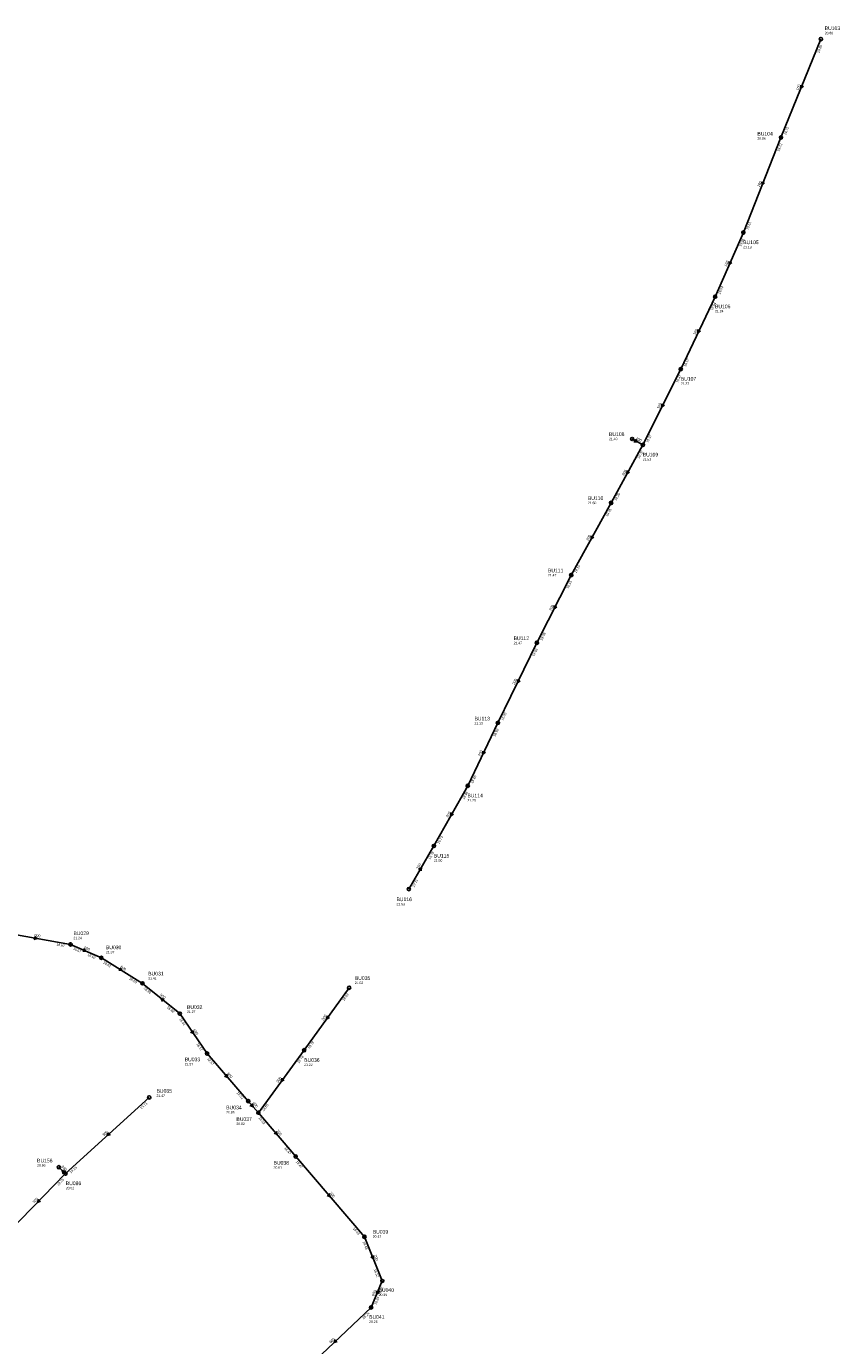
# Model space of a CAD drawing. Header units: metres. Extents: x 179992 to 198392, y 351761 to 369438.
# Tile 117 of 194: x 196608 to 197008, y 360315 to 360964. Entities that reach past the tile are written whole.
import ezdxf

# ---------------------------------------------------------------- set-up
doc = ezdxf.new("R2010")
doc.units = ezdxf.units.M

msp = doc.modelspace()

# ---------------------------------------------------------------- linework, layer by layer
at = {"layer": 'B-WE-RI-GWA-RIOOLLEIDING', "linetype": 'Continuous'}
for points in [[(196998.48, 360957.36), (196978.84, 360908.92)], [(196978.84, 360908.92), (196960.32, 360862.2)], [(196960.32, 360862.2), (196946.45, 360830.65)], [(196946.45, 360830.65), (196929.53, 360795.05)], [(196929.53, 360795.05), (196910.88, 360757.75)], [(196905.62, 360760.67), (196910.88, 360757.75)], [(196910.88, 360757.75), (196895.23, 360729.21)], [(196895.23, 360729.21), (196875.61, 360693.73)], [(196875.61, 360693.73), (196858.76, 360660.44)], [(196858.76, 360660.44), (196839.54, 360621.02)], [(196839.54, 360621.02), (196824.72, 360590.1)], [(196824.72, 360590.1), (196808.04, 360560.47)], [(196808.04, 360560.47), (196795.72, 360539.23)]]:
    msp.add_lwpolyline(points, dxfattribs=at)
at = {"layer": 'B-WE-RI-GWA-RIOOLLEIDING_BETON_300', "linetype": 'Continuous'}
for points in [[(196766.31, 360490.7), (196744.21, 360459.99)], [(196744.21, 360459.99), (196721.68, 360429.27)], [(196668, 360436.78), (196626.73, 360399.33)], [(196623.5, 360402.44), (196626.73, 360399.33)], [(196626.73, 360399.33), (196599.15, 360370.96)]]:
    msp.add_lwpolyline(points, dxfattribs=at)
at = {"layer": 'B-WE-RI-GWA-RIOOLLEIDING_BETON_600', "linetype": 'Continuous'}
for points in [[(196596.25, 360517.89), (196629.28, 360512.04)], [(196629.28, 360512.04), (196644.42, 360505.44)], [(196644.42, 360505.44), (196664.66, 360492.89)], [(196664.66, 360492.89), (196682.99, 360477.99)], [(196682.99, 360477.99), (196696.46, 360458.35)], [(196696.46, 360458.35), (196716.68, 360434.97)], [(196716.68, 360434.97), (196721.68, 360429.27)], [(196782.66, 360346.48), (196777.17, 360333.5)], [(196777.17, 360333.5), (196740.66, 360298.89)]]:
    msp.add_lwpolyline(points, dxfattribs=at)
at = {"layer": 'B-WE-RI-GWA-RIOOLLEIDING_BETON_700', "linetype": 'Continuous'}
for points in [[(196721.68, 360429.27), (196740.04, 360407.71)], [(196740.04, 360407.71), (196773.87, 360368.22)], [(196773.87, 360368.22), (196782.66, 360346.48)]]:
    msp.add_lwpolyline(points, dxfattribs=at)
at = {"layer": 'B-WE-RI-GWA-RIOOLPUT_INSPECTIEPUT'}
for centre in [(196998.48, 360957.36), (196978.84, 360908.92), (196960.32, 360862.2), (196946.45, 360830.65), (196929.53, 360795.05), (196905.62, 360760.67), (196910.88, 360757.75), (196895.23, 360729.21), (196875.61, 360693.73), (196858.76, 360660.44), (196839.54, 360621.02), (196824.72, 360590.1), (196808.04, 360560.47), (196795.72, 360539.23), (196629.28, 360512.04), (196644.42, 360505.44), (196664.66, 360492.89), (196766.31, 360490.7), (196682.99, 360477.99), (196744.21, 360459.99), (196696.46, 360458.35), (196668, 360436.78), (196716.68, 360434.97), (196721.68, 360429.27), (196623.5, 360402.44), (196740.04, 360407.71), (196626.73, 360399.33), (196773.87, 360368.22), (196782.66, 360346.48), (196777.17, 360333.5)]:
    msp.add_circle(centre, 0.8, dxfattribs=at)
at = {"layer": 'B-WE-RI-GWA_STROMINGSRICHTING'}
for points in [[(196988.53, 360934.75), (196988.66, 360933.14), (196989.87, 360934.2)], [(196969.44, 360887.16), (196969.58, 360885.56), (196970.78, 360886.63)], [(196953.31, 360848.03), (196953.39, 360846.43), (196954.62, 360847.45)], [(196937.96, 360814.46), (196937.99, 360812.85), (196939.26, 360813.84)], [(196920.2, 360778.01), (196920.21, 360776.4), (196921.49, 360777.37)], [(196907.26, 360760.65), (196908.25, 360759.21), (196906.51, 360759.29)], [(196903.12, 360745.09), (196903.05, 360743.48), (196904.38, 360744.4)], [(196885.49, 360713.08), (196885.42, 360711.47), (196886.75, 360712.38)], [(196867.19, 360678.69), (196867.18, 360677.08), (196868.48, 360678.04)], [(196849.13, 360642.34), (196849.15, 360640.73), (196850.43, 360641.71)], [(196832.1, 360607.17), (196832.13, 360605.56), (196833.4, 360606.55)], [(196816.46, 360576.89), (196816.38, 360575.28), (196817.71, 360576.19)], [(196800.53, 360548.97), (196801.88, 360549.85), (196801.78, 360548.24)], [(196611.47, 360515.93), (196612.77, 360514.96), (196611.22, 360514.51)], [(196635.82, 360509.98), (196636.85, 360508.74), (196635.24, 360508.66)], [(196653.7, 360500.54), (196654.54, 360499.17), (196652.94, 360499.31)], [(196675.4, 360485.09), (196673.83, 360485.44), (196674.49, 360483.97)], [(196755.52, 360476.93), (196755.26, 360475.34), (196756.69, 360476.09)], [(196689.5, 360469.76), (196689.72, 360468.17), (196688.32, 360468.95)], [(196706.17, 360448.22), (196706.57, 360446.66), (196705.08, 360447.28)], [(196733.22, 360446.22), (196732.95, 360444.63), (196734.38, 360445.37)], [(196718.74, 360433.81), (196719.18, 360432.12), (196717.56, 360432.78)], [(196647.95, 360419.56), (196647.36, 360418.06), (196648.92, 360418.49)], [(196730.47, 360420.05), (196730.86, 360418.49), (196729.38, 360419.12)], [(196626.78, 360400.36), (196625.11, 360400.89), (196625.7, 360399.24)], [(196756.56, 360389.53), (196756.96, 360387.96), (196755.47, 360388.59)], [(196613.43, 360386.68), (196612.94, 360385.15), (196614.46, 360385.68)], [(196778.39, 360358.95), (196778.27, 360357.35), (196777.06, 360358.42)], [(196779.81, 360341.6), (196779.92, 360339.99), (196781.14, 360341.04)], [(196759.46, 360317.71), (196758.92, 360316.2), (196760.46, 360316.66)]]:
    msp.add_lwpolyline(points, dxfattribs=at)

# ---------------------------------------------------------------- texts
at = {"layer": 'B-WE-RI-GWA_AFM'}
for s, rotation, p in [('160', 67.93, (196987.34, 360931.98)), ('160', 68.38, (196968.27, 360884.41)), ('160', 66.27, (196952.05, 360845.31)), ('160', 64.58, (196936.61, 360811.77)), ('160', 63.43, (196918.8, 360775.35)), ('200', -29.04, (196907.27, 360760.65)), ('200', 61.26, (196901.63, 360742.47)), ('200', 61.06, (196883.99, 360710.47)), ('200', 63.15, (196865.79, 360676.04)), ('200', 64.01, (196847.77, 360639.65)), ('200', 64.39, (196830.75, 360604.49)), ('200', 60.62, (196814.93, 360574.29)), ('200', 59.88, (196800.42, 360548.89)), ('600', -10.04, (196611.37, 360516.02)), ('600', -23.55, (196635.72, 360510.09)), ('600', -31.8, (196653.63, 360500.63)), ('600', -39.11, (196673.12, 360487.01)), ('300', 54.26, (196753.73, 360474.52)), ('600', -55.56, (196689.49, 360469.88)), ('600', -49.15, (196706.14, 360448.35)), ('300', 53.74, (196731.39, 360443.84)), ('600', -48.74, (196718.74, 360433.83)), ('300', 42.22, (196645.68, 360417.58)), ('700', -49.58, (196730.44, 360420.19)), ('300', -43.92, (196624.53, 360402.53)), ('700', -49.41, (196756.53, 360389.66)), ('300', 45.81, (196611.28, 360384.57)), ('700', -67.99, (196778.41, 360359.07)), ('600', 67.07, (196778.59, 360338.87)), ('600', 43.47, (196757.26, 360315.69))]:
    msp.add_text(s, height=1.3, rotation=rotation, dxfattribs=at).set_placement(p)
at = {"layer": 'B-WE-RI-GWA_BOB'}
for s, rotation, p in [('19.88', 67.93, (196997.59, 360950.38)), ('19.72', 67.93, (196981.26, 360910.1)), ('19.72', 68.38, (196978.01, 360901.94)), ('19.61', 68.38, (196962.73, 360863.4)), ('19.61', 66.27, (196959.23, 360855.25)), ('19.54', 66.27, (196948.9, 360831.76)), ('19.54', 64.58, (196945.16, 360823.74)), ('19.47', 64.58, (196932.01, 360796.08)), ('19.47', 63.43, (196928.1, 360788.16)), ('19.37', 63.43, (196913.38, 360758.73)), ('19.37', 61.26, (196909.19, 360750.92)), ('19.25', 61.26, (196897.77, 360730.1)), ('19.25', 61.06, (196893.51, 360722.39)), ('19.15', 61.06, (196878.15, 360694.61)), ('19.15', 63.15, (196874.15, 360686.85)), ('19.08', 63.15, (196861.27, 360661.41)), ('19.08', 64.01, (196857.4, 360653.54)), ('18.92', 64.01, (196842.03, 360622.03)), ('18.92', 64.39, (196838.22, 360614.11)), ('18.86', 64.39, (196827.21, 360591.13)), ('18.86', 60.62, (196822.95, 360583.29)), ('18.73', 60.62, (196810.59, 360561.33)), ('18.78', 59.88, (196806.19, 360553.68)), ('19.31', 59.88, (196798.28, 360540.06)), ('18.67', -10.04, (196622.27, 360511.45)), ('18.67', -23.55, (196630.39, 360509.59)), ('18.62', -23.55, (196637.47, 360506.51)), ('18.62', -31.8, (196645.17, 360502.86)), ('18.60', -31.8, (196657.93, 360494.94)), ('18.60', -39.11, (196665.08, 360490.23)), ('19.02', 54.26, (196763.8, 360484.13)), ('18.62', -39.11, (196676.58, 360480.88)), ('18.62', -55.56, (196682.64, 360475.32)), ('18.57', -55.56, (196691.13, 360462.94)), ('18.78', 54.26, (196746.84, 360460.56)), ('18.57', -49.15, (196696.41, 360455.66)), ('18.78', 53.74, (196741.64, 360453.44)), ('18.52', -49.15, (196710.87, 360438.94)), ('19.71', 42.22, (196664.17, 360430.88)), ('18.60', 53.74, (196724.31, 360429.82)), ('18.52', -49.58, (196721.61, 360426.58)), ('18.47', -49.58, (196734.26, 360411.72)), ('19.15', 42.22, (196629.42, 360399.34)), ('18.47', -49.41, (196739.97, 360405.02)), ('19.15', 45.81, (196623.28, 360393.2)), ('18.43', -49.41, (196768.08, 360372.21)), ('18.43', -67.99, (196772.95, 360365.69)), ('18.32', -67.99, (196778.44, 360352.11)), ('18.24', 67.07, (196779.61, 360334.64)), ('18.32', 67.07, (196781.67, 360339.52)), ('18.24', 43.47, (196773.47, 360327.52))]:
    msp.add_text(s, height=1.2, rotation=rotation, dxfattribs=at).set_placement(p)
at = {"layer": 'B-WE-RI-GWA_PUTDEKSELNIVEAU'}
for s, p in [('20.80', (197000.36, 360959.74)), ('20.86', (196967.22, 360907.86)), ('21.13', (196960.24, 360854.46)), ('21.24', (196946.37, 360822.91)), ('21.37', (196929.53, 360787.31)), ('21.40', (196894.22, 360760.06)), ('21.53', (196910.8, 360750.01)), ('21.50', (196883.83, 360728.6)), ('21.47', (196864.17, 360693.04)), ('21.47', (196847.28, 360659.68)), ('21.30', (196828.03, 360620.18)), ('21.20', (196824.55, 360582.36)), ('21.50', (196808.04, 360552.73)), ('21.53', (196789.65, 360531.28)), ('21.24', (196630.68, 360514.59)), ('21.37', (196646.67, 360507.64)), ('21.41', (196667.48, 360494.73)), ('21.52', (196769.13, 360492.54)), ('21.27', (196686.56, 360478.26)), ('21.07', (196685.43, 360452.52)), ('21.22', (196744.21, 360452.25)), ('21.47', (196671.57, 360437.05)), ('20.85', (196705.86, 360428.88)), ('20.82', (196710.86, 360423.18)), ('20.96', (196612.79, 360402.77)), ('20.61', (196729.16, 360401.68)), ('20.92', (196626.9, 360391.59)), ('20.47', (196777.98, 360367.75)), ('20.39', (196780.86, 360339.09)), ('20.26', (196776.17, 360325.86))]:
    msp.add_text(s, height=1.2, dxfattribs=at).set_placement(p)
at = {"layer": 'B-WE-RI-GWA_PUTNUMMER'}
for s, p in [('BU103', (197000.36, 360961.78)), ('BU104', (196967.22, 360909.9)), ('BU105', (196960.24, 360856.5)), ('BU106', (196946.37, 360824.95)), ('BU107', (196929.53, 360789.35)), ('BU108', (196894.22, 360762.1)), ('BU109', (196910.8, 360752.05)), ('BU110', (196883.83, 360730.64)), ('BU111', (196864.17, 360695.08)), ('BU112', (196847.28, 360661.72)), ('BU113', (196828.03, 360622.22)), ('BU114', (196824.55, 360584.4)), ('BU115', (196808.04, 360554.77)), ('BU116', (196789.65, 360533.32)), ('BU029', (196630.68, 360516.63)), ('BU030', (196646.67, 360509.68)), ('BU031', (196667.48, 360496.77)), ('BU035', (196769.13, 360494.58)), ('BU032', (196686.56, 360480.3)), ('BU033', (196685.43, 360454.56)), ('BU036', (196744.21, 360454.29)), ('BU085', (196671.57, 360439.09)), ('BU034', (196705.86, 360430.92)), ('BU037', (196710.86, 360425.22)), ('BU156', (196612.79, 360404.81)), ('BU038', (196729.16, 360403.72)), ('BU086', (196626.9, 360393.63)), ('BU039', (196777.98, 360369.79)), ('BU040', (196780.86, 360341.13)), ('BU041', (196776.17, 360327.9))]:
    msp.add_text(s, height=1.8, dxfattribs=at).set_placement(p)

doc.saveas('drawing.dxf')
